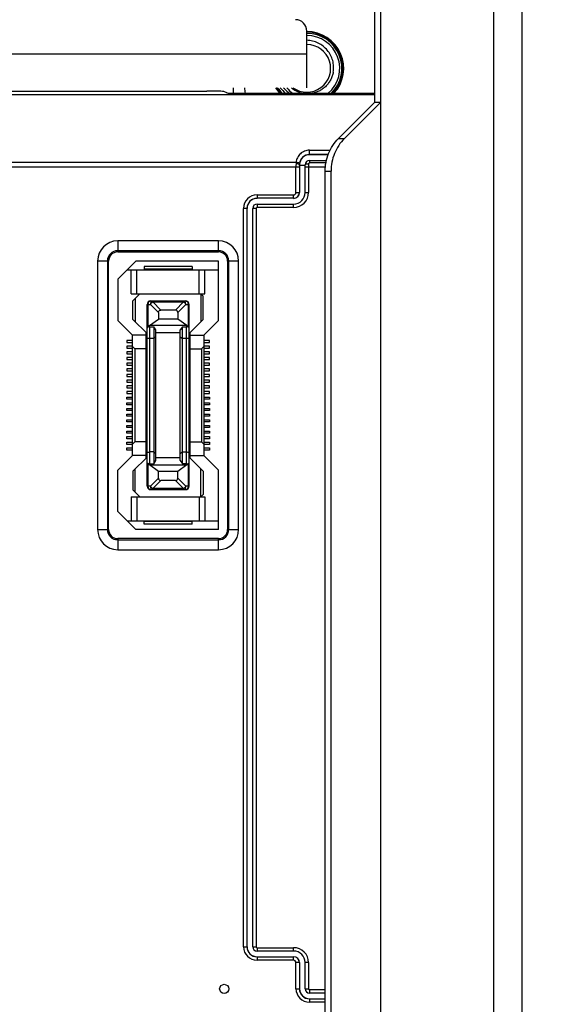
# Model space of a CAD drawing. Header units: millimetres. Extents: x 5740 to 7888, y -1457 to 417.
# Tile 98 of 120: x 7407 to 7455, y -576 to -489. Entities that reach past the tile are written whole.
import ezdxf

# ---------------------------------------------------------------- set-up
doc = ezdxf.new("R2010")
doc.units = ezdxf.units.MM
doc.header["$LTSCALE"] = 23.1
doc.header["$PDMODE"] = 3
doc.header["$PDSIZE"] = 0.31
doc.layers.get('0').update_dxf_attribs({"linetype": 'CONTINUOUS'})
doc.layers.get('Defpoints').update_dxf_attribs({"linetype": 'CONTINUOUS'})
doc.styles.get("Standard").update_dxf_attribs({"font": 'arial.ttf'})
doc.dimstyles.new('DIMSTYLE_2$0', dxfattribs={"dimtxt": 2.5, "dimasz": 3, "dimexe": 0.18, "dimexo": 0.0625, "dimgap": 0.09, "dimtad": 1, "dimdec": 0, "dimdsep": 46, "dimtxsty": 'Standard', "dimblk": '_FILLED', "dimcen": 0.09, "dimadec": 0, "dimazin": 0, "dimtp": 0.01, "dimtm": 0.01, "dimtfac": 1, "dimtdec": 0, "dimtofl": 0, "dimtmove": 0, "dimatfit": 3, "dimldrblk": '_FILLED', "dimfxl": 0, "dimtolj": 1, "dimarcsym": 0})
doc.dimstyles.new('DIMSTYLE_2$3', dxfattribs={"dimtxt": 2.5, "dimasz": 3, "dimexe": 0.18, "dimexo": 0.0625, "dimgap": 0.09, "dimtad": 1, "dimdec": 0, "dimdsep": 46, "dimtxsty": 'Standard', "dimblk": '_FILLED', "dimcen": 0.09, "dimadec": 0, "dimazin": 0, "dimtp": 0.01, "dimtm": 0.01, "dimtfac": 1, "dimtdec": 0, "dimtofl": 0, "dimtmove": 0, "dimatfit": 3, "dimldrblk": '_FILLED', "dimfxl": 0, "dimtolj": 1, "dimarcsym": 0})

# ---------------------------------------------------------------- blocks, each defined once
blk = doc.blocks.new('_FILLED')
at = {"color": 0, "linetype": 'ByBlock'}
blk.add_solid([(0, 0), (-1, 0.2), (-1, -0.2)], dxfattribs=at)
blk = doc.blocks.new('*D530')
at = {"color": 0, "linetype": 'Continuous', "lineweight": -2}
for p, q in [((7429.619, -446.155), (7567.327, -446.155)), ((7564.827, -451.155), (7564.827, -658.155)), ((7398.119, -663.155), (7567.327, -663.155))]:
    blk.add_line(p, q, dxfattribs=at)
at = {"layer": 'Defpoints', "color": 0, "linetype": 'Continuous'}
for p in [(7428.619, -446.155), (7397.119, -663.155), (7564.827, -663.155)]:
    blk.add_point(p, dxfattribs=at)
at = {"color": 0, "linetype": 'Continuous', "lineweight": -2, "xscale": 5, "yscale": 5, "zscale": 5}
for p, rotation in [((7564.827, -446.155), 90), ((7564.827, -663.155), 270)]:
    blk.add_blockref('_FILLED', p, dxfattribs=dict(at, rotation=rotation))
at = {"color": 0, "linetype": 'Continuous', "insert": (7558.66, -554.324), "char_height": 7.5, "attachment_point": 5, "rotation": 90}
blk.add_mtext('\\A1;217(8.54)', dxfattribs=at)
blk = doc.blocks.new('*D532')
at = {"color": 0, "linetype": 'Continuous', "lineweight": -2}
for p, q in [((7399.301, -452.155), (7551.267, -452.155)), ((7548.767, -457.155), (7548.767, -652.155)), ((7453.612, -657.155), (7551.267, -657.155))]:
    blk.add_line(p, q, dxfattribs=at)
at = {"layer": 'Defpoints', "color": 0, "linetype": 'Continuous'}
for p in [(7398.301, -452.155), (7452.612, -657.155), (7548.767, -657.155)]:
    blk.add_point(p, dxfattribs=at)
at = {"color": 0, "linetype": 'Continuous', "lineweight": -2, "xscale": 5, "yscale": 5, "zscale": 5}
for p, rotation in [((7548.767, -452.155), 90), ((7548.767, -657.155), 270)]:
    blk.add_blockref('_FILLED', p, dxfattribs=dict(at, rotation=rotation))
at = {"color": 0, "linetype": 'Continuous', "insert": (7542.6, -554.655), "char_height": 7.5, "attachment_point": 5, "rotation": 90}
blk.add_mtext('\\A1;205(8.07)', dxfattribs=at)
blk = doc.blocks.new('*D554')
at = {"color": 0, "linetype": 'Continuous', "lineweight": -2}
for p, q in [((7528.206, -550.105), (7450.877, -606.584)), ((7444.394, -611.155), (7444.844, -611.155)), ((7444.619, -611.38), (7444.619, -610.93))]:
    blk.add_line(p, q, dxfattribs=at)
at = {"layer": 'Defpoints', "color": 0, "linetype": 'Continuous'}
for p in [(7446.84, -609.533), (7442.398, -612.777)]:
    blk.add_point(p, dxfattribs=at)
at = {"color": 0, "linetype": 'Continuous', "lineweight": -2, "xscale": 5, "yscale": 5, "zscale": 5, "rotation": 216.1439360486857}
blk.add_blockref('_FILLED', (7446.84, -609.533), dxfattribs=at)
at = {"color": 0, "linetype": 'Continuous', "insert": (7459.678, -600.157), "char_height": 7.5, "attachment_point": 4, "rotation": 36.14394}
blk.add_mtext('\\A1;{\\fISOCPEUR|b0|i0|c0|p34;%%C}5.5(0.22)\\PEXTENSION USE', dxfattribs=at)

msp = doc.modelspace()

# ---------------------------------------------------------------- linework, layer by layer
at = {"color": 0}
for p, q in [((7439.119, -477.055), (7439.119, -649.155)), ((7449.119, -650.555), (7449.119, -478.555)), ((7451.619, -650.055), (7451.619, -479.055)), ((7438.601, -484.055), (7438.601, -496.455)), ((7432.619, -495.155), (7432.619, -490.155)), ((7088.619, -492.155), (7432.619, -492.155)), ((7426.119, -495.155), (7426.119, -495.643)), ((7430.634, -495.243), (7430.631, -495.239)), ((7430.634, -495.243), (7430.631, -495.24)), ((7400.208, -495.455), (7423.802, -495.455)), ((7400.753, -495.77), (7438.601, -495.77)), ((7425.544, -495.615), (7425.3, -495.493)), ((7427.042, -495.652), (7438.601, -495.652)), ((7435.412, -499.645), (7438.601, -496.455)), ((7435.929, -499.645), (7439.119, -496.455)), ((7439.119, -496.455), (7438.601, -496.455)), ((7435.412, -499.645), (7435.929, -499.645)), ((7432.849, -500.678), (7434.672, -500.678)), ((7432.849, -501.072), (7432.849, -500.678)), ((7434.5, -501.065), (7432.849, -501.065)), ((7434.498, -501.072), (7432.849, -501.072)), ((7431.959, -502.181), (7278.069, -502.181)), ((7278.361, -501.74), (7431.667, -501.74)), ((7431.659, -504.405), (7431.659, -502.181)), ((7431.959, -502.181), (7431.959, -504.405)), ((7431.972, -501.935), (7431.96, -501.935)), ((7431.97, -502.031), (7431.972, -501.935)), ((7432.47, -502.031), (7431.97, -502.031)), ((7432.47, -504.405), (7432.47, -501.952)), ((7434.248, -502.181), (7432.47, -502.181)), ((7432.77, -501.895), (7432.77, -504.405)), ((7432.85, -501.572), (7434.346, -501.572)), ((7432.85, -501.572), (7432.85, -501.795)), ((7434.297, -501.795), (7432.85, -501.795)), ((7434.232, -502.522), (7434.75, -502.522)), ((7434.232, -626.589), (7434.232, -502.522)), ((7434.75, -626.589), (7434.75, -502.522)), ((7428.219, -504.616), (7431.449, -504.616)), ((7428.219, -504.616), (7428.219, -504.916)), ((7431.449, -504.916), (7431.449, -504.616)), ((7431.659, -504.405), (7431.959, -504.405)), ((7432.47, -504.405), (7432.77, -504.405)), ((7431.449, -504.916), (7428.219, -504.916)), ((7428.219, -505.427), (7431.449, -505.427)), ((7428.219, -505.427), (7428.219, -505.727)), ((7431.449, -505.727), (7428.219, -505.727)), ((7431.449, -505.727), (7431.449, -505.427)), ((7427.329, -505.805), (7427.029, -505.805)), ((7427.029, -570.975), (7427.029, -505.805)), ((7427.329, -505.805), (7427.329, -570.975)), ((7428.14, -505.805), (7427.84, -505.805)), ((7427.84, -570.975), (7427.84, -505.805)), ((7428.14, -505.805), (7428.14, -570.975)), ((7424.819, -508.68), (7415.919, -508.68)), ((7415.919, -508.68), (7415.919, -509.655)), ((7424.819, -509.655), (7424.819, -508.68)), ((7424.819, -509.55), (7415.919, -509.55)), ((7415.919, -509.655), (7424.819, -509.655)), ((7415.119, -510.455), (7414.144, -510.455)), ((7414.144, -510.455), (7414.144, -534.155)), ((7415.014, -510.455), (7415.014, -534.155)), ((7415.119, -534.155), (7415.119, -510.455)), ((7417.519, -510.455), (7415.919, -512.055)), ((7424.819, -510.455), (7417.519, -510.455)), ((7422.494, -510.93), (7418.244, -510.93)), ((7418.244, -510.93), (7418.244, -511.18)), ((7422.494, -510.93), (7422.494, -511.18)), ((7424.819, -515.705), (7424.819, -510.455)), ((7426.594, -510.455), (7425.619, -510.455)), ((7425.619, -510.455), (7425.619, -534.155)), ((7425.724, -534.155), (7425.724, -510.455)), ((7426.594, -534.155), (7426.594, -510.455)), ((7416.744, -511.23), (7424.819, -511.23)), ((7417.119, -513.355), (7417.119, -511.23)), ((7417.619, -513.355), (7417.619, -511.23)), ((7422.494, -511.18), (7418.244, -511.18)), ((7423.119, -513.355), (7423.119, -511.23)), ((7423.619, -513.355), (7423.619, -511.23)), ((7415.919, -512.055), (7415.919, -515.705)), ((7417.119, -513.355), (7423.619, -513.355)), ((7417.869, -513.355), (7417.269, -513.955)), ((7423.269, -513.355), (7423.469, -513.555)), ((7423.269, -513.355), (7423.269, -515.805)), ((7423.469, -515.605), (7423.469, -513.555)), ((7417.269, -515.605), (7417.269, -513.955)), ((7417.469, -513.755), (7417.469, -515.805)), ((7418.519, -514.28), (7418.807, -514.28)), ((7418.519, -530.33), (7418.519, -514.28)), ((7418.607, -516.192), (7418.607, -514.28)), ((7419.519, -514.993), (7418.807, -514.28)), ((7418.819, -513.98), (7421.919, -513.98)), ((7419.019, -514.068), (7419.019, -513.98)), ((7419.019, -514.068), (7421.719, -514.068)), ((7419.019, -514.068), (7419.731, -514.78)), ((7421.007, -514.78), (7421.719, -514.068)), ((7421.931, -514.28), (7421.219, -514.993)), ((7421.719, -513.98), (7421.719, -514.068)), ((7421.931, -514.28), (7422.219, -514.28)), ((7422.131, -514.28), (7422.131, -516.192)), ((7422.219, -530.33), (7422.219, -514.28)), ((7419.519, -514.993), (7419.519, -515.58)), ((7421.007, -514.78), (7419.731, -514.78)), ((7421.219, -514.993), (7421.219, -515.58)), ((7415.919, -515.705), (7417.219, -517.005)), ((7417.269, -515.605), (7418.519, -516.855)), ((7418.719, -516.155), (7418.607, -516.192)), ((7418.719, -516.155), (7419.519, -515.58)), ((7422.019, -516.155), (7418.719, -516.155)), ((7421.219, -515.58), (7419.519, -515.58)), ((7422.019, -516.155), (7421.219, -515.58)), ((7422.019, -516.155), (7422.131, -516.192)), ((7422.219, -516.855), (7423.469, -515.605)), ((7423.519, -517.005), (7424.819, -515.705)), ((7418.419, -517.005), (7417.219, -517.005)), ((7417.219, -527.605), (7417.219, -517.005)), ((7418.419, -527.855), (7418.419, -516.755)), ((7418.769, -516.254), (7419.099, -516.254)), ((7418.769, -528.357), (7418.769, -516.254)), ((7419.099, -516.254), (7419.099, -528.357)), ((7419.299, -516.54), (7419.099, -516.254)), ((7419.299, -528.071), (7419.299, -516.54)), ((7421.439, -516.805), (7419.299, -516.805)), ((7421.639, -516.254), (7421.439, -516.54)), ((7421.439, -528.071), (7421.439, -516.54)), ((7421.639, -516.254), (7421.969, -516.254)), ((7421.639, -528.357), (7421.639, -516.254)), ((7421.969, -516.254), (7421.969, -528.357)), ((7422.319, -527.855), (7422.319, -516.755)), ((7422.319, -517.005), (7423.519, -517.005)), ((7423.519, -517.005), (7423.519, -527.605)), ((7417.219, -517.455), (7416.719, -517.455)), ((7416.719, -517.455), (7416.719, -517.655)), ((7416.719, -517.655), (7417.219, -517.655)), ((7419.099, -517.305), (7418.769, -517.305)), ((7419.299, -517.136), (7419.099, -517.305)), ((7421.439, -517.136), (7421.639, -517.305)), ((7421.969, -517.305), (7421.639, -517.305)), ((7424.019, -517.455), (7423.519, -517.455)), ((7423.519, -517.655), (7424.019, -517.655)), ((7424.019, -517.655), (7424.019, -517.455)), ((7417.219, -517.955), (7416.719, -517.955)), ((7416.719, -517.955), (7416.719, -518.155)), ((7416.719, -518.155), (7417.219, -518.155)), ((7417.219, -518.455), (7416.719, -518.455)), ((7416.719, -518.455), (7416.719, -518.655)), ((7416.719, -518.655), (7417.219, -518.655)), ((7417.419, -518.205), (7417.219, -518.005)), ((7418.419, -518.205), (7417.419, -518.205)), ((7417.419, -518.205), (7417.419, -526.405)), ((7422.319, -518.205), (7423.319, -518.205)), ((7423.319, -518.205), (7423.519, -518.005)), ((7423.319, -518.205), (7423.319, -526.405)), ((7424.019, -517.955), (7423.519, -517.955)), ((7423.519, -518.155), (7424.019, -518.155)), ((7424.019, -518.455), (7423.519, -518.455)), ((7423.519, -518.655), (7424.019, -518.655)), ((7424.019, -518.155), (7424.019, -517.955)), ((7424.019, -518.655), (7424.019, -518.455)), ((7417.219, -518.955), (7416.719, -518.955)), ((7416.719, -518.955), (7416.719, -519.155)), ((7416.719, -519.155), (7417.219, -519.155)), ((7417.219, -519.455), (7416.719, -519.455)), ((7416.719, -519.455), (7416.719, -519.655)), ((7424.019, -518.955), (7423.519, -518.955)), ((7423.519, -519.155), (7424.019, -519.155)), ((7424.019, -519.455), (7423.519, -519.455)), ((7424.019, -519.155), (7424.019, -518.955)), ((7424.019, -519.655), (7424.019, -519.455)), ((7416.719, -519.655), (7417.219, -519.655)), ((7417.219, -519.955), (7416.719, -519.955)), ((7416.719, -519.955), (7416.719, -520.155)), ((7416.719, -520.155), (7417.219, -520.155)), ((7417.219, -520.455), (7416.719, -520.455)), ((7416.719, -520.455), (7416.719, -520.655)), ((7423.519, -519.655), (7424.019, -519.655)), ((7424.019, -519.955), (7423.519, -519.955)), ((7423.519, -520.155), (7424.019, -520.155)), ((7424.019, -520.455), (7423.519, -520.455)), ((7424.019, -520.155), (7424.019, -519.955)), ((7424.019, -520.655), (7424.019, -520.455)), ((7416.719, -520.655), (7417.219, -520.655)), ((7417.219, -520.955), (7416.719, -520.955)), ((7416.719, -520.955), (7416.719, -521.155)), ((7416.719, -521.155), (7417.219, -521.155)), ((7423.519, -520.655), (7424.019, -520.655)), ((7424.019, -520.955), (7423.519, -520.955)), ((7423.519, -521.155), (7424.019, -521.155)), ((7424.019, -521.155), (7424.019, -520.955)), ((7417.219, -521.455), (7416.719, -521.455)), ((7416.719, -521.455), (7416.719, -521.655)), ((7416.719, -521.655), (7417.219, -521.655)), ((7417.219, -521.955), (7416.719, -521.955)), ((7416.719, -521.955), (7416.719, -522.155)), ((7416.719, -522.155), (7417.219, -522.155)), ((7424.019, -521.455), (7423.519, -521.455)), ((7423.519, -521.655), (7424.019, -521.655)), ((7424.019, -521.955), (7423.519, -521.955)), ((7423.519, -522.155), (7424.019, -522.155)), ((7424.019, -521.655), (7424.019, -521.455)), ((7424.019, -522.155), (7424.019, -521.955)), ((7416.719, -522.455), (7417.219, -522.455)), ((7416.719, -522.655), (7416.719, -522.455)), ((7417.219, -522.655), (7416.719, -522.655)), ((7416.719, -522.955), (7417.219, -522.955)), ((7416.719, -523.155), (7416.719, -522.955)), ((7423.519, -522.455), (7424.019, -522.455)), ((7424.019, -522.655), (7423.519, -522.655)), ((7423.519, -522.955), (7424.019, -522.955)), ((7424.019, -522.455), (7424.019, -522.655)), ((7424.019, -522.955), (7424.019, -523.155)), ((7417.219, -523.155), (7416.719, -523.155)), ((7416.719, -523.455), (7417.219, -523.455)), ((7416.719, -523.655), (7416.719, -523.455)), ((7417.219, -523.655), (7416.719, -523.655)), ((7416.719, -523.955), (7417.219, -523.955)), ((7416.719, -524.155), (7416.719, -523.955)), ((7424.019, -523.155), (7423.519, -523.155)), ((7423.519, -523.455), (7424.019, -523.455)), ((7424.019, -523.655), (7423.519, -523.655)), ((7423.519, -523.955), (7424.019, -523.955)), ((7424.019, -523.455), (7424.019, -523.655)), ((7424.019, -523.955), (7424.019, -524.155)), ((7417.219, -524.155), (7416.719, -524.155)), ((7416.719, -524.455), (7417.219, -524.455)), ((7416.719, -524.655), (7416.719, -524.455)), ((7417.219, -524.655), (7416.719, -524.655)), ((7424.019, -524.155), (7423.519, -524.155)), ((7423.519, -524.455), (7424.019, -524.455)), ((7424.019, -524.655), (7423.519, -524.655)), ((7424.019, -524.455), (7424.019, -524.655)), ((7416.719, -524.955), (7417.219, -524.955)), ((7416.719, -525.155), (7416.719, -524.955)), ((7417.219, -525.155), (7416.719, -525.155)), ((7416.719, -525.455), (7417.219, -525.455)), ((7416.719, -525.655), (7416.719, -525.455)), ((7417.219, -525.655), (7416.719, -525.655)), ((7423.519, -524.955), (7424.019, -524.955)), ((7424.019, -525.155), (7423.519, -525.155)), ((7423.519, -525.455), (7424.019, -525.455)), ((7424.019, -525.655), (7423.519, -525.655)), ((7424.019, -524.955), (7424.019, -525.155)), ((7424.019, -525.455), (7424.019, -525.655)), ((7416.719, -525.955), (7417.219, -525.955)), ((7416.719, -526.155), (7416.719, -525.955)), ((7417.219, -526.155), (7416.719, -526.155)), ((7416.719, -526.455), (7417.219, -526.455)), ((7416.719, -526.655), (7416.719, -526.455)), ((7417.419, -526.405), (7417.219, -526.605)), ((7418.419, -526.405), (7417.419, -526.405)), ((7422.319, -526.405), (7423.319, -526.405)), ((7423.319, -526.405), (7423.519, -526.605)), ((7423.519, -525.955), (7424.019, -525.955)), ((7424.019, -526.155), (7423.519, -526.155)), ((7423.519, -526.455), (7424.019, -526.455)), ((7424.019, -525.955), (7424.019, -526.155)), ((7424.019, -526.455), (7424.019, -526.655)), ((7417.219, -526.655), (7416.719, -526.655)), ((7416.719, -526.955), (7417.219, -526.955)), ((7416.719, -527.155), (7416.719, -526.955)), ((7417.219, -527.155), (7416.719, -527.155)), ((7419.099, -527.305), (7418.769, -527.305)), ((7419.099, -527.305), (7419.299, -527.475)), ((7421.639, -527.305), (7421.439, -527.475)), ((7421.639, -527.305), (7421.969, -527.305)), ((7424.019, -526.655), (7423.519, -526.655)), ((7423.519, -526.955), (7424.019, -526.955)), ((7424.019, -527.155), (7423.519, -527.155)), ((7424.019, -526.955), (7424.019, -527.155)), ((7417.219, -527.605), (7415.919, -528.905)), ((7418.419, -527.605), (7417.219, -527.605)), ((7418.519, -527.755), (7417.269, -529.005)), ((7419.099, -528.357), (7419.299, -528.071)), ((7419.299, -527.805), (7421.439, -527.805)), ((7421.439, -528.071), (7421.639, -528.357)), ((7422.219, -527.755), (7423.469, -529.005)), ((7422.319, -527.605), (7423.519, -527.605)), ((7424.819, -528.905), (7423.519, -527.605)), ((7415.919, -532.555), (7415.919, -528.905)), ((7417.269, -529.005), (7417.269, -530.655)), ((7417.469, -530.855), (7417.469, -528.805)), ((7418.607, -528.419), (7418.719, -528.455)), ((7418.607, -530.33), (7418.607, -528.419)), ((7418.719, -528.455), (7422.019, -528.455)), ((7419.519, -529.031), (7418.719, -528.455)), ((7418.769, -528.357), (7419.099, -528.357)), ((7421.219, -529.031), (7419.519, -529.031)), ((7419.519, -529.618), (7419.519, -529.031)), ((7422.019, -528.455), (7421.219, -529.031)), ((7421.219, -529.618), (7421.219, -529.031)), ((7421.969, -528.357), (7421.639, -528.357)), ((7422.019, -528.455), (7422.131, -528.419)), ((7422.131, -528.419), (7422.131, -530.33)), ((7423.269, -531.255), (7423.269, -528.805)), ((7423.469, -529.005), (7423.469, -531.055)), ((7424.819, -534.155), (7424.819, -528.905)), ((7418.807, -530.33), (7419.519, -529.618)), ((7419.731, -529.83), (7419.019, -530.543)), ((7421.007, -529.83), (7419.731, -529.83)), ((7421.719, -530.543), (7421.007, -529.83)), ((7421.219, -529.618), (7421.931, -530.33)), ((7417.269, -530.655), (7417.869, -531.255)), ((7418.807, -530.33), (7418.519, -530.33)), ((7418.819, -530.63), (7421.919, -530.63)), ((7421.719, -530.543), (7419.019, -530.543)), ((7419.019, -530.63), (7419.019, -530.543)), ((7421.719, -530.543), (7421.719, -530.63)), ((7422.219, -530.33), (7421.931, -530.33)), ((7417.119, -531.255), (7423.619, -531.255)), ((7417.119, -531.255), (7417.119, -533.38)), ((7417.619, -531.255), (7417.619, -533.38)), ((7423.119, -531.255), (7423.119, -533.38)), ((7423.269, -531.255), (7423.469, -531.055)), ((7423.619, -531.255), (7423.619, -533.38)), ((7415.919, -532.555), (7417.519, -534.155)), ((7416.744, -533.38), (7424.819, -533.38)), ((7422.494, -533.43), (7418.244, -533.43)), ((7418.244, -533.68), (7418.244, -533.43)), ((7422.494, -533.68), (7422.494, -533.43)), ((7414.144, -534.155), (7415.119, -534.155)), ((7424.819, -534.155), (7417.519, -534.155)), ((7422.494, -533.68), (7418.244, -533.68)), ((7425.619, -534.155), (7426.594, -534.155)), ((7424.819, -534.955), (7415.919, -534.955)), ((7415.919, -534.955), (7415.919, -535.93)), ((7415.919, -535.061), (7424.819, -535.061)), ((7424.819, -535.93), (7424.819, -534.955)), ((7415.919, -535.93), (7424.819, -535.93)), ((7427.029, -570.975), (7427.34, -570.975)), ((7427.84, -570.975), (7428.14, -570.975)), ((7428.219, -571.054), (7431.449, -571.054)), ((7428.219, -571.054), (7428.219, -571.354)), ((7431.449, -571.354), (7428.219, -571.354)), ((7431.449, -571.354), (7431.449, -571.054)), ((7428.219, -571.854), (7428.219, -572.165)), ((7428.219, -571.865), (7431.449, -571.865)), ((7431.449, -572.165), (7428.219, -572.165)), ((7431.449, -572.165), (7431.449, -571.865)), ((7431.959, -572.375), (7431.659, -572.375)), ((7431.659, -574.675), (7431.659, -572.375)), ((7431.959, -572.375), (7431.959, -574.675)), ((7432.77, -572.375), (7432.47, -572.375)), ((7432.47, -574.675), (7432.47, -572.375)), ((7432.77, -572.375), (7432.77, -574.675)), ((7431.659, -574.675), (7431.959, -574.675)), ((7432.47, -574.675), (7432.77, -574.675)), ((7432.849, -574.754), (7434.232, -574.754)), ((7432.849, -574.754), (7432.849, -575.054)), ((7434.232, -575.054), (7432.849, -575.054)), ((7432.849, -575.565), (7434.232, -575.565)), ((7432.849, -575.565), (7432.849, -575.865)), ((7434.232, -575.865), (7432.849, -575.865))]:
    msp.add_line(p, q, dxfattribs=at)
msp.add_circle((7425.319, -574.688), 0.4, dxfattribs=at)
for centre, radius, start, end in [((7431.619, -490.155), 1, 0, 90), ((7432.619, -493.455), 3.25, 317.44074, 90), ((7432.619, -493.455), 3.19, 316.4699, 90.0001), ((7432.619, -493.455), 3.09, 314.69462, 90.00002), ((7432.619, -493.455), 2.9, 310.74413, 90.00002), ((7432.619, -493.455), 2.1, 234.07719, 90.0004), ((7431.119, -495.055), 4, 181.44407, 188.58725), ((7432.619, -493.455), 3.25, 211.57645, 222.55926), ((7432.619, -493.455), 3.19, 212.20581, 223.51565), ((7432.619, -493.455), 3.09, 213.39199, 225.31589), ((7432.619, -493.455), 2.9, 215.89871, 229.23706), ((7432.645, -493.433), 2.706, 219.54892, 221.09175), ((7432.665, -493.522), 2.662, 217.85306, 220.183), ((7432.649, -493.429), 2.711, 221.09129, 221.28038), ((7432.651, -493.427), 2.714, 221.2805, 222.18795), ((7432.66, -493.526), 2.657, 220.27853, 220.47843), ((7432.619, -493.455), 2.672, 222.20227, 235.32566), ((7432.833, -493.665), 2.471, 217.09377, 233.52359), ((7432.69, -493.495), 2.192, 229.2609, 255.07452), ((7432.699, -493.467), 2.221, 255.0338, 259.67437), ((7432.849, -501.955), 0.889, 90.00351, 173.58408), ((7466.681, -502.179), 35.022, 179.50066, 180.00282), ((7433.414, -501.889), 1.754, 175.10971, 179.49949), ((7454.373, -502.18), 22.414, 179.37565, 180.00334), ((7432.787, -501.948), 0.827, 173.5844, 179.16075), ((7432.85, -501.952), 0.38, 90, 180), ((7428.219, -505.805), 1.19, 90, 180), ((7431.449, -504.405), 1.321, 270, 360), ((7431.449, -504.405), 1.021, 270, 360), ((7431.449, -504.405), 0.521, 270, 0), ((7431.449, -504.405), 0.51, 270, 360), ((7431.449, -504.405), 0.21, 270, 360), ((7428.219, -505.805), 0.89, 90, 180), ((7428.219, -505.805), 0.879, 90, 180), ((7428.219, -505.805), 0.379, 90, 180), ((7428.219, -505.805), 0.0786, 90, 180), ((7415.919, -510.455), 1.775, 90, 180), ((7424.819, -510.455), 1.775, 0, 90), ((7415.919, -510.455), 0.905, 90, 180), ((7415.919, -510.455), 0.8, 90, 180), ((7424.819, -510.455), 0.905, 0, 90), ((7424.819, -510.455), 0.8, 0, 90), ((7418.819, -514.28), 0.3, 90, 180), ((7421.919, -514.28), 0.3, 0, 90), ((7418.819, -530.33), 0.3, 180, 270), ((7421.919, -530.33), 0.3, 270, 0), ((7415.919, -534.155), 1.775, 180, 270), ((7415.919, -534.155), 0.905, 180, 270), ((7415.919, -534.155), 0.8, 180, 270), ((7424.819, -534.155), 1.775, 270, 360), ((7424.819, -534.155), 0.905, 270, 0), ((7424.819, -534.155), 0.8, 270, 0), ((7428.219, -570.975), 1.19, 180, 270), ((7428.219, -570.975), 0.89, 180, 270), ((7428.219, -570.975), 0.879, 180, 270), ((7428.219, -570.975), 0.379, 180, 270), ((7428.219, -570.975), 0.0786, 180, 270), ((7431.449, -572.375), 1.321, 0, 90), ((7431.449, -572.375), 1.021, 0, 90), ((7431.449, -572.375), 0.521, 0, 90), ((7431.449, -572.375), 0.51, 0, 90), ((7431.449, -572.375), 0.21, 0, 90), ((7432.849, -574.675), 1.19, 180, 270), ((7432.849, -574.675), 0.89, 180, 270), ((7432.849, -574.675), 0.879, 180, 270), ((7432.849, -574.675), 0.379, 180, 270), ((7432.849, -574.675), 0.0786, 180, 270)]:
    msp.add_arc(centre, radius, start, end, dxfattribs=at)
for centre, major_axis, ratio, start_param, end_param in [((7423.802, -495.495), (1.5, 0), 0.026186, 0.05236, 1.570796), ((7427.042, -495.613), (1.5, 0), 0.026186, -3.089233, -1.570796), ((7432.849, -501.95), (0, 0.877), 0.99987, 0, 1.55467), ((7420.795, -515.205), (-0.367, -0.367), 0.57735, 2.617994, 3.665191), ((7421.969, -528.238), (0.25, 0), 0.476799, -1.570796, 0), ((7418.819, -528.35), (0.3, 0), 0.325, 3.141593, 3.926991), ((7421.919, -528.35), (0.3, 0), 0.325, -0.785398, 0), ((7419.943, -529.406), (0.367, 0.367), 0.57735, -3.665191, -2.617994), ((7420.795, -529.406), (0.367, -0.367), 0.57735, -0.523599, 0.523599)]:
    msp.add_ellipse(centre, major_axis=major_axis, ratio=ratio, start_param=start_param, end_param=end_param, dxfattribs=at)
for points, knots in [([(7434.943, -493.782), (7434.973, -493.613), (7434.995, -493.267), (7434.915, -492.753), (7434.726, -492.268), (7434.438, -491.836), (7434.065, -491.474), (7433.623, -491.199), (7433.134, -491.023), (7432.791, -490.976), (7432.619, -490.97)], [0, 0, 0, 0, 0.12499, 0.249978, 0.374971, 0.499969, 0.624972, 0.749979, 0.874986, 1, 1, 1, 1]), ([(7434.943, -493.782), (7434.923, -493.897), (7434.866, -494.123), (7434.73, -494.446), (7434.547, -494.745), (7434.322, -495.013), (7434.058, -495.244), (7433.762, -495.431), (7433.441, -495.572), (7433.215, -495.631), (7433.101, -495.652)], [0, 0, 0, 0, 0.125003, 0.250009, 0.375007, 0.500007, 0.625004, 0.750007, 0.875006, 1, 1, 1, 1]), ([(7434.232, -502.522), (7434.232, -501.991), (7434.439, -500.924), (7435.04, -500.017), (7435.412, -499.645)], [0, 0, 0, 0, 0.502382, 1, 1, 1, 1]), ([(7435.929, -499.645), (7435.557, -500.017), (7434.956, -500.924), (7434.75, -501.991), (7434.75, -502.522)], [0, 0, 0, 0, 0.497618, 1, 1, 1, 1]), ([(7432.849, -500.678), (7432.702, -500.678), (7432.406, -500.733), (7432.029, -500.969), (7431.764, -501.32), (7431.682, -501.599), (7431.667, -501.74)], [0, 0, 0, 0, 0.255122, 0.507051, 0.754983, 1, 1, 1, 1]), ([(7431.96, -501.935), (7431.957, -501.924), (7431.921, -501.906), (7431.859, -501.889), (7431.766, -501.878), (7431.697, -501.874), (7431.661, -501.874)], [0, 0, 0, 0, 0.110024, 0.332096, 0.652238, 1, 1, 1, 1]), ([(7431.965, -501.855), (7431.964, -501.839), (7431.93, -501.807), (7431.832, -501.765), (7431.736, -501.747), (7431.667, -501.74)], [0, 0, 0, 0, 0.143279, 0.369087, 1, 1, 1, 1]), ([(7432.77, -501.895), (7432.73, -501.895), (7432.66, -501.897), (7432.565, -501.909), (7432.508, -501.922), (7432.47, -501.941), (7432.47, -501.952)], [0, 0, 0, 0, 0.384236, 0.68237, 0.89158, 1, 1, 1, 1]), ([(7432.77, -501.895), (7432.77, -501.87), (7432.783, -501.822), (7432.829, -501.795), (7432.85, -501.795)], [0, 0, 0, 0, 0.536991, 1, 1, 1, 1]), ([(7418.607, -514.28), (7418.607, -514.242), (7418.617, -514.167), (7418.661, -514.069), (7418.73, -513.999), (7418.791, -513.98), (7418.819, -513.98)], [0, 0, 0, 0, 0.288005, 0.555334, 0.790507, 1, 1, 1, 1]), ([(7419.019, -513.98), (7418.991, -513.98), (7418.93, -513.999), (7418.861, -514.069), (7418.817, -514.167), (7418.807, -514.242), (7418.807, -514.28)], [0, 0, 0, 0, 0.209435, 0.444528, 0.711844, 1, 1, 1, 1]), ([(7421.931, -514.28), (7421.931, -514.242), (7421.921, -514.167), (7421.876, -514.069), (7421.807, -513.999), (7421.747, -513.98), (7421.719, -513.98)], [0, 0, 0, 0, 0.288158, 0.555474, 0.790566, 1, 1, 1, 1]), ([(7421.919, -513.98), (7421.947, -513.98), (7422.007, -513.999), (7422.076, -514.069), (7422.121, -514.167), (7422.131, -514.242), (7422.131, -514.28)], [0, 0, 0, 0, 0.209493, 0.444666, 0.711995, 1, 1, 1, 1]), ([(7419.519, -514.993), (7419.519, -514.964), (7419.526, -514.908), (7419.571, -514.832), (7419.646, -514.788), (7419.703, -514.78), (7419.731, -514.78)], [0, 0, 0, 0, 0.250372, 0.500015, 0.749649, 1, 1, 1, 1]), ([(7418.607, -516.192), (7418.594, -516.196), (7418.571, -516.205), (7418.543, -516.221), (7418.524, -516.239), (7418.519, -516.254), (7418.519, -516.261)], [0, 0, 0, 0, 0.344848, 0.620934, 0.832324, 1, 1, 1, 1]), ([(7418.769, -516.254), (7418.73, -516.254), (7418.663, -516.261), (7418.589, -516.287), (7418.55, -516.314), (7418.528, -516.337), (7418.519, -516.36), (7418.519, -516.373)], [0, 0, 0, 0, 0.392234, 0.673048, 0.776741, 0.862457, 1, 1, 1, 1]), ([(7422.219, -516.373), (7422.219, -516.36), (7422.21, -516.337), (7422.187, -516.314), (7422.149, -516.287), (7422.075, -516.261), (7422.008, -516.254), (7421.969, -516.254)], [0, 0, 0, 0, 0.137543, 0.223258, 0.32695, 0.607763, 1, 1, 1, 1]), ([(7422.219, -516.261), (7422.219, -516.254), (7422.214, -516.239), (7422.195, -516.221), (7422.167, -516.205), (7422.144, -516.196), (7422.131, -516.192)], [0, 0, 0, 0, 0.167676, 0.379066, 0.655152, 1, 1, 1, 1]), ([(7418.769, -517.305), (7418.736, -517.305), (7418.689, -517.303), (7418.63, -517.294), (7418.592, -517.285), (7418.561, -517.275), (7418.535, -517.262), (7418.519, -517.245), (7418.519, -517.235)], [0, 0, 0, 0, 0.360155, 0.522743, 0.665942, 0.785869, 0.880409, 1, 1, 1, 1]), ([(7422.219, -517.235), (7422.219, -517.245), (7422.203, -517.262), (7422.176, -517.275), (7422.145, -517.285), (7422.108, -517.294), (7422.049, -517.303), (7422.001, -517.305), (7421.969, -517.305)], [0, 0, 0, 0, 0.11959, 0.21413, 0.334058, 0.477257, 0.639846, 1, 1, 1, 1]), ([(7418.519, -527.376), (7418.519, -527.365), (7418.535, -527.349), (7418.561, -527.336), (7418.592, -527.325), (7418.63, -527.317), (7418.689, -527.308), (7418.736, -527.305), (7418.769, -527.305)], [0, 0, 0, 0, 0.11959, 0.21413, 0.334058, 0.477257, 0.639846, 1, 1, 1, 1]), ([(7421.969, -527.305), (7422.001, -527.305), (7422.049, -527.308), (7422.108, -527.317), (7422.145, -527.325), (7422.176, -527.336), (7422.203, -527.349), (7422.219, -527.365), (7422.219, -527.376)], [0, 0, 0, 0, 0.360155, 0.522743, 0.665942, 0.785869, 0.880409, 1, 1, 1, 1]), ([(7418.769, -528.357), (7418.73, -528.357), (7418.663, -528.35), (7418.589, -528.324), (7418.551, -528.297), (7418.528, -528.274), (7418.519, -528.251), (7418.519, -528.238)], [0, 0, 0, 0, 0.391531, 0.672575, 0.776441, 0.862293, 1, 1, 1, 1]), ([(7418.819, -530.63), (7418.791, -530.63), (7418.73, -530.612), (7418.661, -530.542), (7418.617, -530.444), (7418.607, -530.369), (7418.607, -530.33)], [0, 0, 0, 0, 0.209493, 0.444666, 0.711995, 1, 1, 1, 1]), ([(7418.807, -530.33), (7418.807, -530.369), (7418.817, -530.444), (7418.861, -530.542), (7418.93, -530.612), (7418.991, -530.63), (7419.019, -530.63)], [0, 0, 0, 0, 0.288158, 0.555474, 0.790566, 1, 1, 1, 1]), ([(7421.719, -530.63), (7421.747, -530.63), (7421.807, -530.612), (7421.876, -530.542), (7421.921, -530.444), (7421.931, -530.369), (7421.931, -530.33)], [0, 0, 0, 0, 0.209493, 0.444666, 0.711995, 1, 1, 1, 1]), ([(7422.131, -530.33), (7422.131, -530.369), (7422.121, -530.444), (7422.076, -530.542), (7422.007, -530.612), (7421.947, -530.63), (7421.919, -530.63)], [0, 0, 0, 0, 0.287992, 0.555325, 0.790504, 1, 1, 1, 1])]:
    msp.add_open_spline(points, degree=3, knots=knots, dxfattribs=at)
for points in [[(7418.807, -514.28), (7418.829, -514.235), (7418.891, -514.153), (7418.974, -514.091), (7419.019, -514.068)], [(7421.719, -514.068), (7421.764, -514.091), (7421.846, -514.153), (7421.908, -514.235), (7421.931, -514.28)], [(7419.019, -530.543), (7418.974, -530.52), (7418.891, -530.458), (7418.829, -530.376), (7418.807, -530.33)], [(7421.931, -530.33), (7421.908, -530.376), (7421.846, -530.458), (7421.764, -530.52), (7421.719, -530.543)]]:
    msp.add_open_spline(points, degree=3, dxfattribs=at)

# ---------------------------------------------------------------- dimensions: what is measured, and where the dimension line sits
at = {"color": 0, "linetype": 'Continuous'}
for base, p1, p2, text, picture, middle in [((7564.827, -663.155), (7428.619, -446.155), (7397.119, -663.155), '<>(8.54)', '*D530', (7564.827, -554.324)), ((7548.767, -657.155), (7398.301, -452.155), (7452.612, -657.155), '<>(8.07)', '*D532', (7548.767, -554.655))]:
    dim = msp.add_linear_dim(base=base, p1=p1, p2=p2, angle=90, text=text, dimstyle='DIMSTYLE_2$0', override={"dimscale": 2.5, "dimtxt": 3, "dimasz": 2, "dimexe": 1, "dimexo": 0.4, "dimgap": 0.5, "dimtad": 3, "dimdec": 2}, dxfattribs=at)
    dim.commit()
    dim.dimension.update_dxf_attribs({"geometry": picture, "text_midpoint": middle, "dimtype": 160})
dim = msp.add_diameter_dim_2p(p1=(7442.398, -612.777), p2=(7446.84, -609.533), text='{\\fISOCPEUR|b0|i0|c0|p34;%%C}5.5(0.22)\\XEXTENSION USE', dimstyle='DIMSTYLE_2$3', override={"dimscale": 2.5, "dimtxt": 3, "dimasz": 2, "dimexe": 1, "dimexo": 0.4, "dimgap": 0.5, "dimtad": 3, "dimdec": 2}, dxfattribs=at)
dim.commit()
dim.dimension.update_dxf_attribs({"geometry": '*D554', "text_midpoint": (7493.437, -575.499), "dimtype": 163})

doc.saveas('drawing.dxf')
